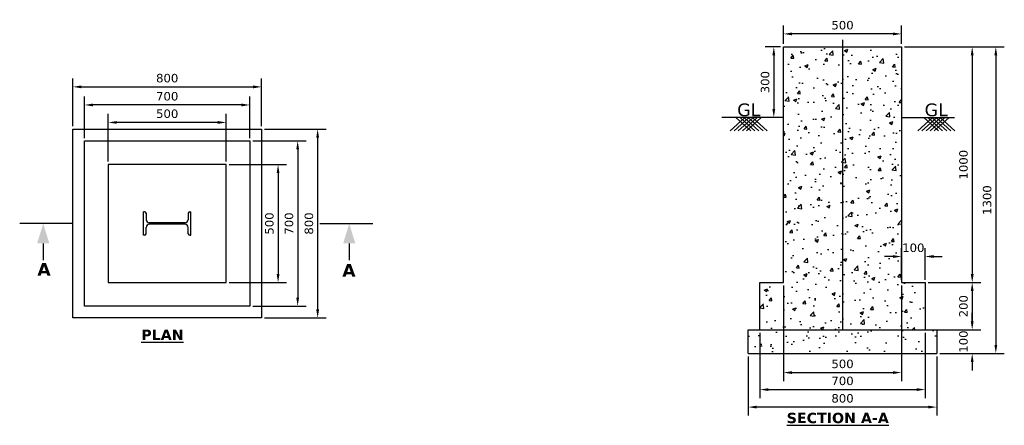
# Model space of a CAD drawing. Header units: inches. Extents: x 363758 to 367930, y 129889 to 131609.
import ezdxf

# ---------------------------------------------------------------- set-up
doc = ezdxf.new("R2010")
doc.units = ezdxf.units.IN
doc.header["$LTSCALE"] = 0.05
doc.header["$MEASUREMENT"] = 0
doc.header["$PDMODE"] = 66
for name, color, linetype in [('Cline', 7, 'Continuous'), ('Dim', 7, 'Continuous'), ('Hatch', 7, 'Continuous'), ('Text', 7, 'Continuous')]:
    doc.layers.add(name, color=color, linetype=linetype)
doc.styles.get("Standard").update_dxf_attribs({"font": 'verdana.ttf'})
doc.styles.add('STYLE1', font='txt')
doc.dimstyles.new('FOUNDATION', dxfattribs={"dimscale": 200, "dimtxt": 0.18, "dimasz": 0.18, "dimexe": 0.18, "dimexo": 0.0625, "dimgap": 0.09, "dimtad": 1, "dimdec": 0, "dimzin": 0, "dimdsep": 46, "dimtxsty": 'Standard', "dimcen": 0, "dimadec": 0, "dimazin": 0, "dimtfac": 1, "dimtdec": 0, "dimtofl": 0, "dimtmove": 0, "dimatfit": 3, "dimfxl": 1, "dimtolj": 1, "dimtzin": 0, "dimarcsym": 0})

# ---------------------------------------------------------------- blocks, each defined once
blk = doc.blocks.new('*D0')
at = {"layer": 'Defpoints', "color": 0, "ltscale": 30, "transparency": 16777216}
for p in [(364133.2, 131173.6), (364133.2, 130995), (364633.2, 130995)]:
    blk.add_point(p, dxfattribs=at)
at = {"layer": 'Dim', "color": 0, "lineweight": -2, "ltscale": 30, "transparency": 16777216}
for p, q in [((364133.2, 131007.5), (364133.2, 131209.6)), ((364633.2, 131007.5), (364633.2, 131209.6)), ((364597.2, 131173.6), (364169.2, 131173.6))]:
    blk.add_line(p, q, dxfattribs=at)
at = {"layer": 'Dim', "color": 0, "ltscale": 30, "transparency": 16777216}
for points in [[(364169.2, 131179.6), (364169.2, 131167.6), (364133.2, 131173.6)], [(364597.2, 131179.6), (364597.2, 131167.6), (364633.2, 131173.6)]]:
    blk.add_solid(points, dxfattribs=at)
at = {"layer": 'Dim', "color": 0, "ltscale": 30, "transparency": 16777216, "insert": (364383.2, 131210.3), "char_height": 36, "attachment_point": 5}
blk.add_mtext('\\A1;500', dxfattribs=at)
blk = doc.blocks.new('*D1')
at = {"layer": 'Defpoints', "color": 0, "ltscale": 30, "transparency": 16777216}
for p in [(364033.2, 131247.7), (364033.2, 131095), (364733.2, 131095)]:
    blk.add_point(p, dxfattribs=at)
at = {"layer": 'Dim', "color": 0, "lineweight": -2, "ltscale": 30, "transparency": 16777216}
for p, q in [((364033.2, 131107.5), (364033.2, 131283.7)), ((364733.2, 131107.5), (364733.2, 131283.7)), ((364697.2, 131247.7), (364069.2, 131247.7))]:
    blk.add_line(p, q, dxfattribs=at)
at = {"layer": 'Dim', "color": 0, "ltscale": 30, "transparency": 16777216}
for points in [[(364069.2, 131253.7), (364069.2, 131241.7), (364033.2, 131247.7)], [(364697.2, 131253.7), (364697.2, 131241.7), (364733.2, 131247.7)]]:
    blk.add_solid(points, dxfattribs=at)
at = {"layer": 'Dim', "color": 0, "ltscale": 30, "transparency": 16777216, "insert": (364383.2, 131284.4), "char_height": 36, "attachment_point": 5}
blk.add_mtext('\\A1;700', dxfattribs=at)
blk = doc.blocks.new('*D2')
at = {"layer": 'Defpoints', "color": 0, "ltscale": 30, "transparency": 16777216}
for p in [(364783.2, 131324.4), (363983.2, 131145), (364783.2, 131145)]:
    blk.add_point(p, dxfattribs=at)
at = {"layer": 'Dim', "color": 0, "lineweight": -2, "ltscale": 30, "transparency": 16777216}
for p, q in [((363983.2, 131157.5), (363983.2, 131360.4)), ((364783.2, 131157.5), (364783.2, 131360.4)), ((364019.2, 131324.4), (364747.2, 131324.4))]:
    blk.add_line(p, q, dxfattribs=at)
at = {"layer": 'Dim', "color": 0, "ltscale": 30, "transparency": 16777216}
for points in [[(364019.2, 131330.4), (364019.2, 131318.4), (363983.2, 131324.4)], [(364747.2, 131330.4), (364747.2, 131318.4), (364783.2, 131324.4)]]:
    blk.add_solid(points, dxfattribs=at)
at = {"layer": 'Dim', "color": 0, "ltscale": 30, "transparency": 16777216, "insert": (364383.2, 131361.2), "char_height": 36, "attachment_point": 5}
blk.add_mtext('\\A1;800', dxfattribs=at)
blk = doc.blocks.new('*D3')
at = {"layer": 'Defpoints', "color": 0, "ltscale": 30, "transparency": 16777216}
for p in [(364783.2, 131145), (364783.2, 130345), (365020.8, 130345)]:
    blk.add_point(p, dxfattribs=at)
at = {"layer": 'Dim', "color": 0, "lineweight": -2, "ltscale": 30, "transparency": 16777216}
for p, q in [((364795.7, 131145), (365056.8, 131145)), ((365020.8, 131109), (365020.8, 130381)), ((364795.7, 130345), (365056.8, 130345))]:
    blk.add_line(p, q, dxfattribs=at)
at = {"layer": 'Dim', "color": 0, "ltscale": 30, "transparency": 16777216}
for points in [[(365014.8, 131109), (365026.8, 131109), (365020.8, 131145)], [(365014.8, 130381), (365026.8, 130381), (365020.8, 130345)]]:
    blk.add_solid(points, dxfattribs=at)
at = {"layer": 'Dim', "color": 0, "ltscale": 30, "transparency": 16777216, "insert": (364983.9, 130745), "char_height": 36, "attachment_point": 5, "rotation": 90}
blk.add_mtext('\\A1;800', dxfattribs=at)
blk = doc.blocks.new('*D4')
at = {"layer": 'Defpoints', "color": 0, "ltscale": 30, "transparency": 16777216}
for p in [(364733.2, 131095), (364733.2, 130395), (364936.1, 130395)]:
    blk.add_point(p, dxfattribs=at)
at = {"layer": 'Dim', "color": 0, "lineweight": -2, "ltscale": 30, "transparency": 16777216}
for p, q in [((364745.7, 131095), (364972.1, 131095)), ((364936.1, 131059), (364936.1, 130431)), ((364745.7, 130395), (364972.1, 130395))]:
    blk.add_line(p, q, dxfattribs=at)
at = {"layer": 'Dim', "color": 0, "ltscale": 30, "transparency": 16777216}
for points in [[(364930.1, 131059), (364942.1, 131059), (364936.1, 131095)], [(364930.1, 130431), (364942.1, 130431), (364936.1, 130395)]]:
    blk.add_solid(points, dxfattribs=at)
at = {"layer": 'Dim', "color": 0, "ltscale": 30, "transparency": 16777216, "insert": (364899.4, 130745), "char_height": 36, "attachment_point": 5, "rotation": 90}
blk.add_mtext('\\A1;700', dxfattribs=at)
blk = doc.blocks.new('*D5')
at = {"layer": 'Defpoints', "color": 0, "ltscale": 30, "transparency": 16777216}
for p in [(364633.2, 130995), (364633.2, 130495), (364853, 130495)]:
    blk.add_point(p, dxfattribs=at)
at = {"layer": 'Dim', "color": 0, "lineweight": -2, "ltscale": 30, "transparency": 16777216}
for p, q in [((364645.7, 130995), (364889, 130995)), ((364853, 130959), (364853, 130531)), ((364645.7, 130495), (364889, 130495))]:
    blk.add_line(p, q, dxfattribs=at)
at = {"layer": 'Dim', "color": 0, "ltscale": 30, "transparency": 16777216}
for points in [[(364847, 130959), (364859, 130959), (364853, 130995)], [(364847, 130531), (364859, 130531), (364853, 130495)]]:
    blk.add_solid(points, dxfattribs=at)
at = {"layer": 'Dim', "color": 0, "ltscale": 30, "transparency": 16777216, "insert": (364816.3, 130745), "char_height": 36, "attachment_point": 5, "rotation": 90}
blk.add_mtext('\\A1;500', dxfattribs=at)
blk = doc.blocks.new('*D6')
at = {"layer": 'Defpoints', "color": 0, "ltscale": 30, "transparency": 16777216}
for p in [(366994.9, 131548.9), (366994.9, 131494.4, 0), (367494.9, 131494.4, 0)]:
    blk.add_point(p, dxfattribs=at)
at = {"layer": 'Dim', "color": 0, "lineweight": -2, "ltscale": 30, "transparency": 16777216}
for p, q in [((366994.9, 131506.9), (366994.9, 131584.9)), ((367494.9, 131506.9), (367494.9, 131584.9)), ((367458.9, 131548.9), (367030.9, 131548.9))]:
    blk.add_line(p, q, dxfattribs=at)
at = {"layer": 'Dim', "color": 0, "ltscale": 30, "transparency": 16777216}
for points in [[(367030.9, 131554.9), (367030.9, 131542.9), (366994.9, 131548.9)], [(367458.9, 131554.9), (367458.9, 131542.9), (367494.9, 131548.9)]]:
    blk.add_solid(points, dxfattribs=at)
at = {"layer": 'Dim', "color": 0, "ltscale": 30, "transparency": 16777216, "insert": (367244.9, 131585.7), "char_height": 36, "attachment_point": 5}
blk.add_mtext('\\A1;500', dxfattribs=at)
blk = doc.blocks.new('*D7')
at = {"layer": 'Defpoints', "color": 0, "transparency": 16777216}
for p in [(367494.9, 131494.4, 0), (367594.9, 130494.4, 0), (367794.4, 130494.4)]:
    blk.add_point(p, dxfattribs=at)
at = {"layer": 'Dim', "color": 0, "lineweight": -2, "transparency": 16777216}
for p, q in [((367507.4, 131494.4), (367830.4, 131494.4)), ((367794.4, 131458.4), (367794.4, 130530.4)), ((367607.4, 130494.4), (367830.4, 130494.4))]:
    blk.add_line(p, q, dxfattribs=at)
at = {"layer": 'Dim', "color": 0, "transparency": 16777216}
for points in [[(367788.4, 131458.4), (367800.4, 131458.4), (367794.4, 131494.4)], [(367788.4, 130530.4), (367800.4, 130530.4), (367794.4, 130494.4)]]:
    blk.add_solid(points, dxfattribs=at)
at = {"layer": 'Dim', "color": 0, "transparency": 16777216, "insert": (367757.6, 130994.4), "char_height": 36, "attachment_point": 5, "rotation": 90}
blk.add_mtext('\\A1;1000', dxfattribs=at)
blk = doc.blocks.new('*D8')
at = {"layer": 'Defpoints', "color": 0, "transparency": 16777216}
for p in [(367594.9, 130494.4, 0), (367594.9, 130294.4, 0), (367794.4, 130294.4)]:
    blk.add_point(p, dxfattribs=at)
at = {"layer": 'Dim', "color": 0, "lineweight": -2, "transparency": 16777216}
for p, q in [((367607.4, 130494.4), (367830.4, 130494.4)), ((367794.4, 130458.4), (367794.4, 130330.4)), ((367607.4, 130294.4), (367830.4, 130294.4))]:
    blk.add_line(p, q, dxfattribs=at)
at = {"layer": 'Dim', "color": 0, "transparency": 16777216}
for points in [[(367788.4, 130458.4), (367800.4, 130458.4), (367794.4, 130494.4)], [(367788.4, 130330.4), (367800.4, 130330.4), (367794.4, 130294.4)]]:
    blk.add_solid(points, dxfattribs=at)
at = {"layer": 'Dim', "color": 0, "transparency": 16777216, "insert": (367757.6, 130394.4), "char_height": 36, "attachment_point": 5, "rotation": 90}
blk.add_mtext('\\A1;200', dxfattribs=at)
blk = doc.blocks.new('*D9')
at = {"layer": 'Defpoints', "color": 0, "transparency": 16777216}
for p in [(367644.9, 130294.4, 0), (367644.9, 130194.4, 0), (367794.4, 130194.4)]:
    blk.add_point(p, dxfattribs=at)
at = {"layer": 'Dim', "color": 0, "lineweight": -2, "transparency": 16777216}
for p, q in [((367794.4, 130330.4), (367794.4, 130366.4)), ((367657.4, 130294.4), (367830.4, 130294.4)), ((367657.4, 130194.4), (367830.4, 130194.4)), ((367794.4, 130158.4), (367794.4, 130122.4))]:
    blk.add_line(p, q, dxfattribs=at)
at = {"layer": 'Dim', "color": 0, "transparency": 16777216}
for points in [[(367788.4, 130330.4), (367800.4, 130330.4), (367794.4, 130294.4)], [(367788.4, 130158.4), (367800.4, 130158.4), (367794.4, 130194.4)]]:
    blk.add_solid(points, dxfattribs=at)
at = {"layer": 'Dim', "color": 0, "transparency": 16777216, "insert": (367757.6, 130244.4), "char_height": 36, "attachment_point": 5, "rotation": 90}
blk.add_mtext('\\A1;100', dxfattribs=at)
blk = doc.blocks.new('*D10')
at = {"layer": 'Defpoints', "color": 0, "transparency": 16777216}
for p in [(367494.9, 130605.2), (367494.9, 130494.4), (367594.9, 130494.4)]:
    blk.add_point(p, dxfattribs=at)
at = {"layer": 'Dim', "color": 0, "lineweight": -2, "transparency": 16777216}
for p, q in [((367494.9, 130506.9), (367494.9, 130641.2)), ((367594.9, 130506.9), (367594.9, 130641.2)), ((367458.9, 130605.2), (367422.9, 130605.2)), ((367630.9, 130605.2), (367666.9, 130605.2))]:
    blk.add_line(p, q, dxfattribs=at)
at = {"layer": 'Dim', "color": 0, "transparency": 16777216}
for points in [[(367458.9, 130611.2), (367458.9, 130599.2), (367494.9, 130605.2)], [(367630.9, 130611.2), (367630.9, 130599.2), (367594.9, 130605.2)]]:
    blk.add_solid(points, dxfattribs=at)
at = {"layer": 'Dim', "color": 0, "transparency": 16777216, "insert": (367544.9, 130642), "char_height": 36, "attachment_point": 5}
blk.add_mtext('\\A1;100', dxfattribs=at)
blk = doc.blocks.new('*D11')
at = {"layer": 'Defpoints', "color": 0, "transparency": 16777216}
for p in [(367494.9, 131494.4, 0), (367644.9, 130194.4, 0), (367894.5, 130194.4)]:
    blk.add_point(p, dxfattribs=at)
at = {"layer": 'Dim', "color": 0, "lineweight": -2, "transparency": 16777216}
for p, q in [((367507.4, 131494.4), (367930.5, 131494.4)), ((367894.5, 131458.4), (367894.5, 130230.4)), ((367657.4, 130194.4), (367930.5, 130194.4))]:
    blk.add_line(p, q, dxfattribs=at)
at = {"layer": 'Dim', "color": 0, "transparency": 16777216}
for points in [[(367888.5, 131458.4), (367900.5, 131458.4), (367894.5, 131494.4)], [(367888.5, 130230.4), (367900.5, 130230.4), (367894.5, 130194.4)]]:
    blk.add_solid(points, dxfattribs=at)
at = {"layer": 'Dim', "color": 0, "transparency": 16777216, "insert": (367857.7, 130844.4), "char_height": 36, "attachment_point": 5, "rotation": 90}
blk.add_mtext('\\A1;1300', dxfattribs=at)
blk = doc.blocks.new('*D12')
at = {"layer": 'Defpoints', "color": 0, "transparency": 16777216}
for p in [(366844.9, 130194.4), (367644.9, 130194.4, 0), (366844.9, 129966.8)]:
    blk.add_point(p, dxfattribs=at)
at = {"layer": 'Dim', "color": 0, "lineweight": -2, "transparency": 16777216}
for p, q in [((366844.9, 130181.9), (366844.9, 129930.8)), ((367644.9, 130181.9), (367644.9, 129930.8)), ((367608.9, 129966.8), (366880.9, 129966.8))]:
    blk.add_line(p, q, dxfattribs=at)
at = {"layer": 'Dim', "color": 0, "transparency": 16777216}
for points in [[(366880.9, 129972.8), (366880.9, 129960.8), (366844.9, 129966.8)], [(367608.9, 129972.8), (367608.9, 129960.8), (367644.9, 129966.8)]]:
    blk.add_solid(points, dxfattribs=at)
at = {"layer": 'Dim', "color": 0, "transparency": 16777216, "insert": (367244.9, 130003.6), "char_height": 36, "attachment_point": 5}
blk.add_mtext('\\A1;800', dxfattribs=at)
blk = doc.blocks.new('*D13')
at = {"layer": 'Defpoints', "color": 0, "transparency": 16777216}
for p in [(366894.9, 130294.4), (367594.9, 130294.4), (367594.9, 130040.9)]:
    blk.add_point(p, dxfattribs=at)
at = {"layer": 'Dim', "color": 0, "lineweight": -2, "transparency": 16777216}
for p, q in [((366894.9, 130281.9), (366894.9, 130004.9)), ((367594.9, 130281.9), (367594.9, 130004.9)), ((366930.9, 130040.9), (367558.9, 130040.9))]:
    blk.add_line(p, q, dxfattribs=at)
at = {"layer": 'Dim', "color": 0, "transparency": 16777216}
for points in [[(366930.9, 130046.9), (366930.9, 130034.9), (366894.9, 130040.9)], [(367558.9, 130046.9), (367558.9, 130034.9), (367594.9, 130040.9)]]:
    blk.add_solid(points, dxfattribs=at)
at = {"layer": 'Dim', "color": 0, "transparency": 16777216, "insert": (367244.9, 130077.7), "char_height": 36, "attachment_point": 5}
blk.add_mtext('\\A1;700', dxfattribs=at)
blk = doc.blocks.new('*D14')
at = {"layer": 'Defpoints', "color": 0, "transparency": 16777216}
for p in [(366994.9, 130494.4), (367494.9, 130494.4), (367494.9, 130113)]:
    blk.add_point(p, dxfattribs=at)
at = {"layer": 'Dim', "color": 0, "lineweight": -2, "transparency": 16777216}
for p, q in [((366994.9, 130481.9), (366994.9, 130077)), ((367494.9, 130481.9), (367494.9, 130077)), ((367030.9, 130113), (367458.9, 130113))]:
    blk.add_line(p, q, dxfattribs=at)
at = {"layer": 'Dim', "color": 0, "transparency": 16777216}
for points in [[(367030.9, 130119), (367030.9, 130107), (366994.9, 130113)], [(367458.9, 130119), (367458.9, 130107), (367494.9, 130113)]]:
    blk.add_solid(points, dxfattribs=at)
at = {"layer": 'Dim', "color": 0, "transparency": 16777216, "insert": (367244.9, 130149.7), "char_height": 36, "attachment_point": 5}
blk.add_mtext('\\A1;500', dxfattribs=at)
blk = doc.blocks.new('*D15')
at = {"layer": 'Defpoints', "color": 0, "transparency": 16777216}
for p in [(366994.9, 131494.4, 0), (366953.7, 131194.4), (366994.9, 131194.4, 0)]:
    blk.add_point(p, dxfattribs=at)
at = {"layer": 'Dim', "color": 0, "lineweight": -2, "transparency": 16777216}
for p, q in [((366982.4, 131494.4), (366917.7, 131494.4)), ((366953.7, 131458.4), (366953.7, 131230.4)), ((366982.4, 131194.4), (366917.7, 131194.4))]:
    blk.add_line(p, q, dxfattribs=at)
at = {"layer": 'Dim', "color": 0, "transparency": 16777216}
for points in [[(366947.7, 131458.4), (366959.7, 131458.4), (366953.7, 131494.4)], [(366947.7, 131230.4), (366959.7, 131230.4), (366953.7, 131194.4)]]:
    blk.add_solid(points, dxfattribs=at)
at = {"layer": 'Dim', "color": 0, "transparency": 16777216, "insert": (366916.9, 131344.4), "char_height": 36, "attachment_point": 5, "rotation": 90}
blk.add_mtext('\\A1;300', dxfattribs=at)

msp = doc.modelspace()

# ---------------------------------------------------------------- hatches: boundary and pattern name
at = {"layer": 'Hatch'}
h = msp.add_hatch(dxfattribs=at)
h.set_pattern_fill('AR-CONC', color=256, scale=20, style=0)
h.set_pattern_definition([(50, (37823.23, -17364.57), (143.452037, -12.550427), [15, -165]), (355, (37823.23, -17364.57), (-27.750267, 150.438427), [12, -132]), (100.451444, (37835.18, -17365.61), (115.70177, 137.888), [12.74804, -140.22842]), (46.1842, (37823.23, -17324.57), (213.44827, -33.10386), [22.5, -247.5]), (96.635635, (37841.02, -17327.33), (186.93239, 194.82372), [19.12207, -210.34275]), (351.184164, (37823.23, -17324.57), (186.93239, 194.82372), [18, -198]), (21, (37843.23, -17334.57), (119.38141, -80.52378), [15, -165]), (326, (37843.23, -17334.57), (48.663066, 145.03001), [12, -132]), (71.451445, (37853.18, -17341.28), (168.044475, 64.50623), [12.74804, -140.22842]), (37.5, (37823.23, -17364.57), (2.431971, 66.578771), [0, -130.4, 0, -134, 0, -132.5]), (7.5, (37823.23, -17364.57), (52.613907, 78.882342), [0, -76.4, 0, -127.4, 0, -50.5]), (327.5, (37778.63, -17364.57), (106.764487, -4.510974), [0, -50, 0, -156, 0, -207]), (317.5, (37758.63, -17364.57), (116.637234, 20.020996), [0, -65, 0, -103.6, 0, -147])])
h.paths.add_polyline_path([(366894.9, 130494.4), (366894.9, 130294.4), (367594.9, 130294.4), (367594.9, 130494.4), (367494.9, 130494.4), (367494.9, 131494.4), (366994.9, 131494.4), (366994.9, 130494.4)])
h = msp.add_hatch(dxfattribs=at)
h.set_pattern_fill('AR-SAND', color=256, scale=2, style=0)
h.set_pattern_definition([(37.5, (183860.67, 214640.43), (-3.200063, 97.882647), [0, -77.216, 0, -86.36, 0, -82.55]), (7.5, (183860.67, 214640.43), (89.90466, 143.36502), [0, -41.656, 0, -69.596, 0, -26.67]), (327.5, (183798.19, 214640.43), (158.198474, 0.287437), [0, -25.4, 0, -91.44, 0, -119.38]), (317.5, (183798.19, 214640.43), (152.71129, 44.585865), [0, -12.7, 0, -59.944, 0, -68.58])])
h.paths.add_polyline_path([(367244.9, 130193.9), (367244.9, 130294.4), (366844.9, 130294.4), (366844.9, 130193.9)])
h.paths.add_polyline_path([(367644.9, 130193.9), (367644.9, 130294.4), (367244.9, 130294.4), (367244.9, 130193.9)])

# ---------------------------------------------------------------- linework, layer by layer
for p, q in [((366994.9, 130494.4, 0), (366994.9, 131494.4, 0)), ((366994.9, 131494.4, 0), (367494.9, 131494.4, 0)), ((367494.9, 131494.4, 0), (367494.9, 130494.4, 0)), ((366829.6, 131192.5, -2.2), (366768.5, 131138, -65.1)), ((366847.1, 131192.5, -2.2), (366785.9, 131138, -65.1)), ((366794.8, 131192.5, -2.2), (366855.9, 131138, -65.1)), ((366864.5, 131192.5, -2.2), (366803.3, 131138, -65.1)), ((366812.2, 131192.5, -2.2), (366873.4, 131138, -65.1)), ((366881.9, 131192.5, -2.2), (366820.7, 131138, -65.1)), ((366829.6, 131192.5, -2.2), (366890.8, 131138, -65.1)), ((366899.3, 131192.5, -2.2), (366838.2, 131138, -65.1)), ((366847.1, 131192.5, -2.2), (366908.2, 131138, -65.1)), ((366864.5, 131192.5, -2.2), (366925.7, 131138, -65.1)), ((367625.3, 131192.5, -2.2), (367564.2, 131138, -65.1)), ((367642.8, 131192.5, -2.2), (367581.6, 131138, -65.1)), ((367590.5, 131192.5, -2.2), (367651.7, 131138, -65.1)), ((367660.2, 131192.5, -2.2), (367599, 131138, -65.1)), ((367607.9, 131192.5, -2.2), (367669.1, 131138, -65.1)), ((367677.6, 131192.5, -2.2), (367616.4, 131138, -65.1)), ((367625.3, 131192.5, -2.2), (367686.5, 131138, -65.1)), ((367695, 131192.5, -2.2), (367633.9, 131138, -65.1)), ((367642.8, 131192.5, -2.2), (367703.9, 131138, -65.1)), ((367660.2, 131192.5, -2.2), (367721.4, 131138, -65.1)), ((366894.9, 130294.4), (366894.9, 130494.4, 0)), ((366894.9, 130494.4), (366994.9, 130494.4)), ((367494.9, 130494.4), (367594.9, 130494.4)), ((367594.9, 130494.4, 0), (367594.9, 130294.4, 0)), ((366844.9, 130194.4), (366844.9, 130294.4)), ((366844.9, 130294.4), (367644.9, 130294.4)), ((367644.9, 130294.4, 0), (367644.9, 130194.4, 0)), ((366844.9, 130194.4), (367644.9, 130194.4, 0))]:
    msp.add_line(p, q)
at = {"ltscale": 30}
for p, q in [((364287.2, 130795), (364283.2, 130795)), ((364283.2, 130695), (364283.2, 130795)), ((364294, 130788.3), (364294, 130761.2)), ((364472.4, 130788.3), (364472.4, 130761.2)), ((364479.2, 130795), (364483.2, 130795)), ((364483.2, 130695), (364483.2, 130795)), ((364294, 130701.7), (364294, 130728.8)), ((364459, 130747.9), (364307.3, 130747.9)), ((364459, 130747.9), (364307.3, 130747.9)), ((364459, 130742.2), (364307.3, 130742.2)), ((364472.4, 130701.7), (364472.4, 130728.8)), ((364287.2, 130695), (364283.2, 130695)), ((364479.2, 130695), (364483.2, 130695))]:
    msp.add_line(p, q, dxfattribs=at)
at = {"ltscale": 100}
for points in [[(363983.2, 130345), (363983.2, 131145), (364783.2, 131145), (364783.2, 130345)], [(364033.2, 130395), (364033.2, 131095), (364733.2, 131095), (364733.2, 130395)], [(364633.2, 130495), (364633.2, 130995), (364133.2, 130995), (364133.2, 130495)]]:
    msp.add_lwpolyline(points, close=True, dxfattribs=at)
at = {"const_width": 5.76}
for points in [[(363857.9, 130661.4), (363857.9, 130588.8)], [(365154.6, 130661.4), (365154.6, 130588.8)]]:
    msp.add_lwpolyline(points, dxfattribs=at)
at = {"ltscale": 30}
for centre, radius, start, end in [((364287.2, 130788.2), 6.78, 0.9709, 90.1636), ((364307.3, 130761.2), 13.3, 180, 270), ((364459, 130761.2), 13.3, 270, 0), ((364479.1, 130788.2), 6.78, 89.8364, 179.0291), ((364307.3, 130728.8), 13.3, 90, 180), ((364459, 130728.8), 13.3, 0, 90), ((364287.2, 130701.8), 6.78, 269.8364, 359.0291), ((364479.1, 130701.8), 6.78, 180.9709, 270.1636)]:
    msp.add_arc(centre, radius, start, end, dxfattribs=at)
for points in [[(363832.3, 130661.4), (363857.9, 130745), (363883.5, 130661.4)], [(365180.2, 130661.4), (365154.6, 130745), (365129, 130661.4)]]:
    msp.add_solid(points)
at = {"layer": 'Cline', "ltscale": 2500}
msp.add_line((367244.9, 131523.5), (367244.9, 130294.4), dxfattribs=at)
at = {"layer": 'Cline'}
for p, q in [((366994.9, 131194.4, 0), (366733.6, 131194.4, 0)), ((367494.9, 131194.4, 0), (367719.4, 131194.4, 0))]:
    msp.add_line(p, q, dxfattribs=at)
at = {"layer": 'Cline', "ltscale": 100}
for points in [[(363983.2, 130745), (363758.2, 130745)], [(365029.4, 130745), (365254.4, 130745)]]:
    msp.add_lwpolyline(points, dxfattribs=at)

# ---------------------------------------------------------------- texts
at = {"layer": 'Text', "ltscale": 30, "char_height": 54, "attachment_point": 5}
for insert in [(366847.8, 131226.5), (367642, 131226.5)]:
    msp.add_mtext('\\A1;GL', dxfattribs=dict(at, insert=insert))
at = {"layer": 'Text', "attachment_point": 5, "style": 'STYLE1'}
for s, insert, char_height, width in [('{\\fVerdana|b1|i0|c0|p34;A}', (363861.3, 130550.9), 52.665, 69.861), ('{\\fVerdana|b1|i0|c0|p34;A}', (365153.3, 130546.6), 52.665, 69.861), ('{\\fVerdana|b1|i0|c0|p34;\\LPLAN}', (364363, 130273.3), 43.888, 192.462), ('{\\fVerdana|b1|i0|c0|p34;\\LSECTION A-A}', (367224.7, 129920.2), 43.888, 457.722)]:
    msp.add_mtext(s, dxfattribs=dict(at, insert=insert, char_height=char_height, width=width))

# ---------------------------------------------------------------- dimensions: what is measured, and where the dimension line sits
at = {"layer": 'Dim', "ltscale": 30}
dim = msp.add_linear_dim(base=(366994.9, 131548.9), p1=(367494.9, 131494.4, 0), p2=(366994.9, 131494.4, 0), dimstyle='FOUNDATION', dxfattribs=at)
dim.commit()
dim.dimension.update_dxf_attribs({"geometry": '*D6', "text_midpoint": (367244.9, 131585.7)})
at = {"layer": 'Dim'}
for base, p1, p2, picture, middle in [((366953.7, 131194.4), (366994.9, 131494.4, 0), (366994.9, 131194.4, 0), '*D15', (366916.9, 131344.4)), ((367794.4, 130494.4), (367494.9, 131494.4, 0), (367594.9, 130494.4, 0), '*D7', (367757.6, 130994.4)), ((367894.5, 130194.4), (367494.9, 131494.4, 0), (367644.9, 130194.4, 0), '*D11', (367857.7, 130844.4)), ((367794.4, 130294.4), (367594.9, 130494.4, 0), (367594.9, 130294.4, 0), '*D8', (367757.6, 130394.4))]:
    dim = msp.add_linear_dim(base=base, p1=p1, p2=p2, angle=90, dimstyle='FOUNDATION', dxfattribs=at)
    dim.commit()
    dim.dimension.update_dxf_attribs({"geometry": picture, "text_midpoint": middle})
at = {"layer": 'Dim', "ltscale": 30}
for base, p1, p2, picture, middle in [((364783.2, 131324.4), (363983.2, 131145), (364783.2, 131145), '*D2', (364383.2, 131324.4)), ((364033.2, 131247.7), (364733.2, 131095), (364033.2, 131095), '*D1', (364383.2, 131247.7)), ((364133.2, 131173.6), (364633.2, 130995), (364133.2, 130995), '*D0', (364383.2, 131173.6))]:
    dim = msp.add_linear_dim(base=base, p1=p1, p2=p2, dimstyle='FOUNDATION', dxfattribs=at)
    dim.commit()
    dim.dimension.update_dxf_attribs({"geometry": picture, "text_midpoint": middle, "dimtype": 160})
for base, p1, p2, picture, middle in [((365020.8, 130345), (364783.2, 131145), (364783.2, 130345), '*D3', (364983.9, 130745)), ((364936.1, 130395), (364733.2, 131095), (364733.2, 130395), '*D4', (364899.4, 130745)), ((364853, 130495), (364633.2, 130995), (364633.2, 130495), '*D5', (364816.3, 130745))]:
    dim = msp.add_linear_dim(base=base, p1=p1, p2=p2, angle=90, dimstyle='FOUNDATION', dxfattribs=at)
    dim.commit()
    dim.dimension.update_dxf_attribs({"geometry": picture, "text_midpoint": middle})
at = {"layer": 'Dim'}
dim = msp.add_linear_dim(base=(367494.9, 130605.2), p1=(367594.9, 130494.4), p2=(367494.9, 130494.4), dimstyle='FOUNDATION', dxfattribs=at)
dim.commit()
dim.dimension.update_dxf_attribs({"geometry": '*D10', "text_midpoint": (367544.9, 130605.2), "dimtype": 160})
for base, p1, p2, picture, middle in [((367494.9, 130113), (366994.9, 130494.4), (367494.9, 130494.4), '*D14', (367244.9, 130149.7)), ((367594.9, 130040.9), (366894.9, 130294.4), (367594.9, 130294.4), '*D13', (367244.9, 130077.7)), ((366844.9, 129966.8), (367644.9, 130194.4, 0), (366844.9, 130194.4), '*D12', (367244.9, 130003.6))]:
    dim = msp.add_linear_dim(base=base, p1=p1, p2=p2, dimstyle='FOUNDATION', dxfattribs=at)
    dim.commit()
    dim.dimension.update_dxf_attribs({"geometry": picture, "text_midpoint": middle})
dim = msp.add_linear_dim(base=(367794.4, 130194.4), p1=(367644.9, 130294.4, 0), p2=(367644.9, 130194.4, 0), angle=90, dimstyle='FOUNDATION', dxfattribs=at)
dim.commit()
dim.dimension.update_dxf_attribs({"geometry": '*D9', "text_midpoint": (367794.4, 130244.4), "dimtype": 160})

doc.saveas('drawing.dxf')
